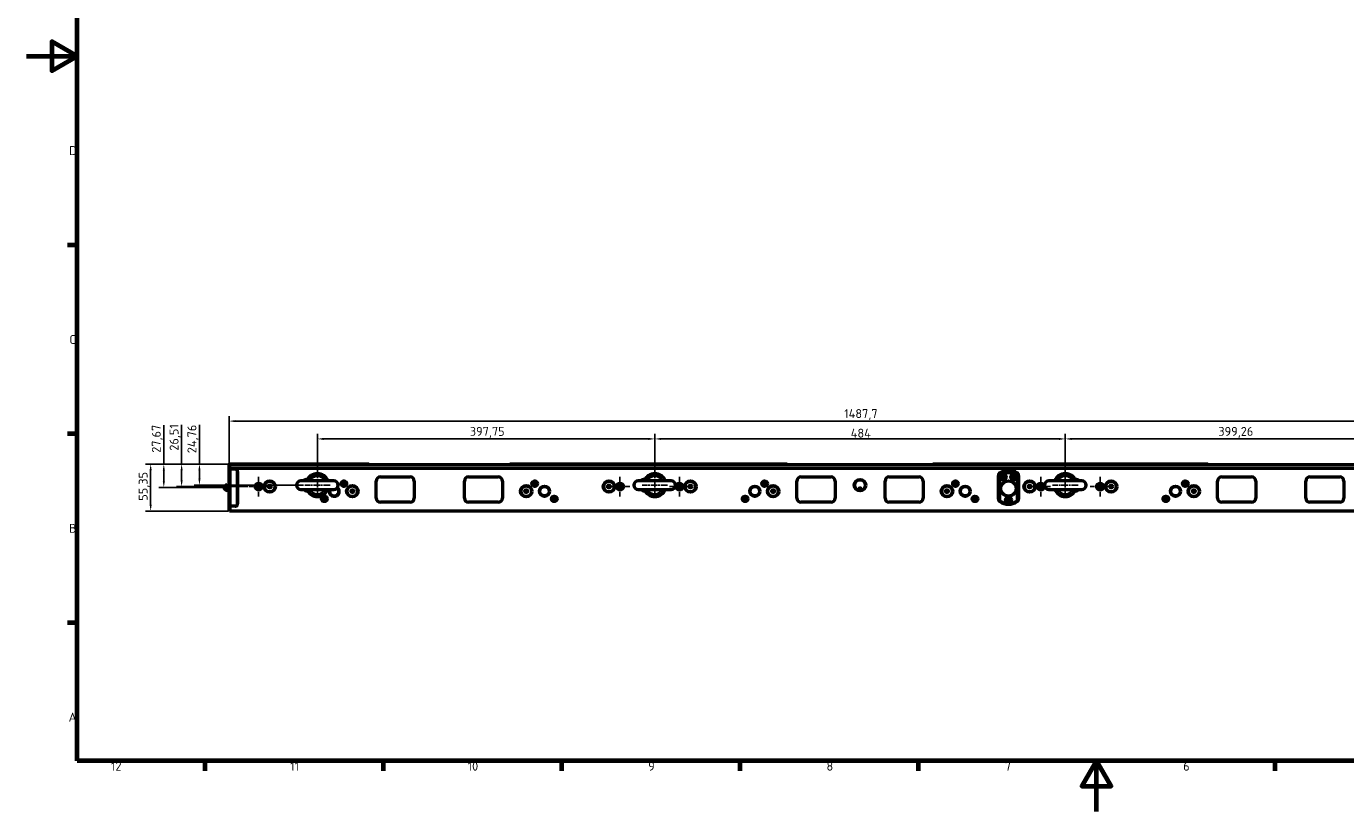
# Model space of a CAD drawing. Header units: millimetres. Extents: x 0 to 8058, y -283 to 1782.
# Tile 1 of 35: x 0 to 1555, y 0 to 926. Entities that reach past the tile are written whole.
import ezdxf

# ---------------------------------------------------------------- set-up
doc = ezdxf.new("R2010")
doc.units = ezdxf.units.MM
doc.header["$LTSCALE"] = 3
doc.linetypes.add('CHAIN', pattern=[0.3543, 0.2362, -0.0295, 0.0591, -0.0295])
doc.layers.get('0').update_dxf_attribs({"lineweight": 25})
for name, color, linetype, lineweight in [('Bemaßung (ISO)', 7, 'Continuous', 25), ('Mittelpunktmarkierung (ISO)', 7, 'Continuous', 25), ('Rahmen (ISO)', 7, 'Continuous', 70), ('Sichtbar (ISO)', 7, 'Continuous', 50), ('Sichtbar schmal (ISO)', 7, 'Continuous', 35)]:
    doc.layers.add(name, color=color, linetype=linetype, lineweight=lineweight)
doc.styles.add('Notiztext (DIN)', font='isocpeur.ttf')
doc.dimstyles.new('Standard (DIN)', dxfattribs={"dimscale": 3, "dimtxt": 3.5, "dimasz": 2.5, "dimexe": 2, "dimexo": 0.5, "dimgap": 0.5, "dimtad": 1, "dimrnd": 1e-08, "dimtxsty": 'Notiztext (DIN)', "dimcen": 0.09, "dimdle": 10, "dimclrd": 256, "dimclre": 256, "dimclrt": 256, "dimadec": 0, "dimazin": 0, "dimtfac": 1, "dimtmove": 0, "dimatfit": 3, "dimfxl": 1, "dimtolj": 1, "dimtzin": 0, "dimlwd": -1, "dimlwe": -1, "dimarcsym": 0})

# ---------------------------------------------------------------- blocks, each defined once
blk = doc.blocks.new('Ränder Vorgaberahmen')
at = {"layer": 'Rahmen (ISO)'}
for p, q in [((20, 222.75), (16.1, 222.75)), ((20, 148.5), (16.1, 148.5)), ((20, 74.25), (16.1, 74.25)), ((70.08, 20), (70.08, 16.1)), ((140.17, 20), (140.17, 16.1)), ((210.25, 20), (210.25, 16.1)), ((280.33, 20), (280.33, 16.1)), ((350.42, 20), (350.42, 16.1)), ((490.58, 20), (490.58, 16.1))]:
    blk.add_line(p, q, dxfattribs=at)
at = {"layer": 'Rahmen (ISO)', "flags": 128}
for points in [[(20, 20), (20, 574), (821, 574), (821, 20), (20, 20)], [(0, 297), (20, 297), (10, 302.77), (10, 291.23), (20, 297)], [(420.5, 0), (420.5, 20), (414.73, 10), (426.27, 10), (420.5, 20)]]:
    blk.add_lwpolyline(points, dxfattribs=at)
at = {"layer": 'Rahmen (ISO)', "char_height": 3.5, "attachment_point": 7, "style": 'Notiztext (DIN)'}
for s, insert in [('D', (16.75, 258.13)), ('C', (16.93, 183.88)), ('B', (16.75, 109.63)), ('A', (16.58, 35.38)), ('12', (33.24, 16.1)), ('10', (173.41, 16.1)), ('9', (244.37, 16.1)), ('8', (314.45, 16.1)), ('6', (454.62, 16.1)), ('11', (103.67, 16.1)), ('7', (384.53, 16.1))]:
    blk.add_mtext(s, dxfattribs=dict(at, insert=insert))
blk = doc.blocks.new('*D24')
at = {"layer": 'Bemaßung (ISO)', "transparency": 16777216}
for p, q in [((239, 405.7), (239, 466.6)), ((246.5, 460.6), (1719.2, 460.6)), ((1726.7, 405.7), (1726.7, 466.6))]:
    blk.add_line(p, q, dxfattribs=at)
for points in [[(246.5, 461.8), (246.5, 459.3), (239, 460.6)], [(1719.2, 461.8), (1719.2, 459.3), (1726.7, 460.6)]]:
    blk.add_solid(points, dxfattribs=at)
at = {"layer": 'Defpoints', "color": 0, "transparency": 16777216}
for p in [(1726.7, 460.6), (239, 404.2), (1726.7, 404.2)]:
    blk.add_point(p, dxfattribs=at)
at = {"layer": 'Bemaßung (ISO)', "transparency": 16777216, "insert": (964.2, 474.7), "char_height": 10.5, "attachment_point": 1, "style": 'Notiztext (DIN)'}
blk.add_mtext('\\A1;1487,7', dxfattribs=at)
blk = doc.blocks.new('*D25')
at = {"layer": 'Bemaßung (ISO)', "transparency": 16777216}
for p, q in [((343.1, 400.1), (343.1, 445.6)), ((350.6, 439.6), (733.4, 439.6)), ((740.9, 400.1), (740.9, 445.6))]:
    blk.add_line(p, q, dxfattribs=at)
for points in [[(350.6, 440.8), (350.6, 438.3), (343.1, 439.6)], [(733.4, 440.8), (733.4, 438.3), (740.9, 439.6)]]:
    blk.add_solid(points, dxfattribs=at)
at = {"layer": 'Defpoints', "color": 0, "transparency": 16777216}
for p in [(740.9, 439.6), (343.1, 398.6), (740.9, 398.6)]:
    blk.add_point(p, dxfattribs=at)
at = {"layer": 'Bemaßung (ISO)', "transparency": 16777216, "insert": (522.8, 453.7), "char_height": 10.5, "attachment_point": 1, "style": 'Notiztext (DIN)'}
blk.add_mtext('\\A1;397,75', dxfattribs=at)
blk = doc.blocks.new('*D26')
at = {"layer": 'Bemaßung (ISO)', "transparency": 16777216}
for p, q in [((1224.9, 391.6), (1224.9, 445.6)), ((1232.4, 439.6), (1616.6, 439.6)), ((1624.1, 391.8), (1624.1, 445.6))]:
    blk.add_line(p, q, dxfattribs=at)
for points in [[(1232.4, 440.8), (1232.4, 438.3), (1224.9, 439.6)], [(1616.6, 440.8), (1616.6, 438.3), (1624.1, 439.6)]]:
    blk.add_solid(points, dxfattribs=at)
at = {"layer": 'Defpoints', "color": 0, "transparency": 16777216}
for p in [(1624.1, 439.6), (1224.9, 390.1), (1624.1, 390.3)]:
    blk.add_point(p, dxfattribs=at)
at = {"layer": 'Bemaßung (ISO)', "transparency": 16777216, "insert": (1405.3, 453.7), "char_height": 10.5, "attachment_point": 1, "style": 'Notiztext (DIN)'}
blk.add_mtext('\\A1;399,26', dxfattribs=at)
blk = doc.blocks.new('*D28')
at = {"layer": 'Bemaßung (ISO)', "transparency": 16777216}
for p, q in [((740.9, 400.1), (740.9, 445.6)), ((748.4, 439.6), (1217.4, 439.6)), ((1224.9, 397.1), (1224.9, 445.6))]:
    blk.add_line(p, q, dxfattribs=at)
for points in [[(748.4, 440.8), (748.4, 438.3), (740.9, 439.6)], [(1217.4, 440.8), (1217.4, 438.3), (1224.9, 439.6)]]:
    blk.add_solid(points, dxfattribs=at)
at = {"layer": 'Defpoints', "color": 0, "transparency": 16777216}
for p in [(1224.9, 439.6), (740.9, 398.6), (1224.9, 395.6)]:
    blk.add_point(p, dxfattribs=at)
at = {"layer": 'Bemaßung (ISO)', "transparency": 16777216, "insert": (971.9, 451.6), "char_height": 10.5, "attachment_point": 1, "style": 'Notiztext (DIN)'}
blk.add_mtext('\\A1;484', dxfattribs=at)
blk = doc.blocks.new('*D39')
at = {"layer": 'Bemaßung (ISO)', "transparency": 16777216}
for p, q in [((162, 409.9), (162, 455.7)), ((238, 409.9), (156, 409.9)), ((162, 389.7), (162, 402.4)), ((232, 382.2), (156, 382.2))]:
    blk.add_line(p, q, dxfattribs=at)
for points in [[(160.8, 402.4), (163.3, 402.4), (162, 409.9)], [(160.8, 389.7), (163.3, 389.7), (162, 382.2)]]:
    blk.add_solid(points, dxfattribs=at)
at = {"layer": 'Defpoints', "color": 0, "transparency": 16777216}
for p in [(239.5, 409.9), (162, 382.2), (233.5, 382.2)]:
    blk.add_point(p, dxfattribs=at)
at = {"layer": 'Bemaßung (ISO)', "transparency": 16777216, "insert": (147.9, 423.2), "char_height": 10.5, "attachment_point": 1, "rotation": 90, "style": 'Notiztext (DIN)'}
blk.add_mtext('\\A1;27,67', dxfattribs=at)
blk = doc.blocks.new('*D40')
at = {"layer": 'Bemaßung (ISO)', "transparency": 16777216}
for p, q in [((183, 409.9), (183, 456.1)), ((238, 409.9), (177, 409.9)), ((183, 390.8), (183, 402.4)), ((260.9, 383.3), (177, 383.3))]:
    blk.add_line(p, q, dxfattribs=at)
for points in [[(181.8, 402.4), (184.3, 402.4), (183, 409.9)], [(181.8, 390.8), (184.3, 390.8), (183, 383.3)]]:
    blk.add_solid(points, dxfattribs=at)
at = {"layer": 'Defpoints', "color": 0, "transparency": 16777216}
for p in [(239.5, 409.9), (183, 383.3), (262.4, 383.3)]:
    blk.add_point(p, dxfattribs=at)
at = {"layer": 'Bemaßung (ISO)', "transparency": 16777216, "insert": (168.9, 425.7), "char_height": 10.5, "attachment_point": 1, "rotation": 90, "style": 'Notiztext (DIN)'}
blk.add_mtext('\\A1;26,51', dxfattribs=at)
blk = doc.blocks.new('*D41')
at = {"layer": 'Bemaßung (ISO)', "transparency": 16777216}
for p, q in [((204, 409.9), (204, 456.2)), ((238, 409.9), (198, 409.9)), ((204, 392.6), (204, 402.4)), ((326.6, 385.1), (198, 385.1))]:
    blk.add_line(p, q, dxfattribs=at)
for points in [[(202.8, 402.4), (205.3, 402.4), (204, 409.9)], [(202.8, 392.6), (205.3, 392.6), (204, 385.1)]]:
    blk.add_solid(points, dxfattribs=at)
at = {"layer": 'Defpoints', "color": 0, "transparency": 16777216}
for p in [(239.5, 409.9), (204, 385.1), (328.1, 385.1)]:
    blk.add_point(p, dxfattribs=at)
at = {"layer": 'Bemaßung (ISO)', "transparency": 16777216, "insert": (189.9, 422.7), "char_height": 10.5, "attachment_point": 1, "rotation": 90, "style": 'Notiztext (DIN)'}
blk.add_mtext('\\A1;24,76', dxfattribs=at)
blk = doc.blocks.new('*D42')
at = {"layer": 'Bemaßung (ISO)', "transparency": 16777216}
for p, q in [((238, 409.9), (140.5, 409.9)), ((146.5, 362), (146.5, 402.4)), ((238, 354.5), (140.5, 354.5))]:
    blk.add_line(p, q, dxfattribs=at)
for points in [[(145.3, 402.4), (147.8, 402.4), (146.5, 409.9)], [(145.3, 362), (147.8, 362), (146.5, 354.5)]]:
    blk.add_solid(points, dxfattribs=at)
at = {"layer": 'Defpoints', "color": 0, "transparency": 16777216}
for p in [(146.5, 409.9), (239.5, 409.9), (239.5, 354.5)]:
    blk.add_point(p, dxfattribs=at)
at = {"layer": 'Bemaßung (ISO)', "transparency": 16777216, "insert": (132.4, 366.7), "char_height": 10.5, "attachment_point": 1, "rotation": 90, "style": 'Notiztext (DIN)'}
blk.add_mtext('\\A1;55,35', dxfattribs=at)

msp = doc.modelspace()

# ---------------------------------------------------------------- linework, layer by layer
at = {"layer": 'Mittelpunktmarkierung (ISO)', "linetype": 'CHAIN', "ltscale": 13.334389}
for p, q in [((343.107, 406.092), (343.107, 370.092)), ((740.857, 406.092), (740.857, 370.092)), ((1224.857, 406.092), (1224.857, 370.092))]:
    msp.add_line(p, q, dxfattribs=at)
at = {"layer": 'Mittelpunktmarkierung (ISO)', "linetype": 'CHAIN', "ltscale": 8.519156}
for p, q in [((273.857, 394.842), (273.857, 371.842)), ((699.857, 394.842), (699.857, 371.842)), ((769.857, 394.842), (769.857, 371.842)), ((1195.857, 394.842), (1195.857, 371.842)), ((1265.857, 394.842), (1265.857, 371.842)), ((285.357, 383.342), (262.357, 383.342)), ((711.357, 383.342), (688.357, 383.342)), ((781.357, 383.342), (758.357, 383.342)), ((1207.357, 383.342), (1184.357, 383.342)), ((1277.357, 383.342), (1254.357, 383.342))]:
    msp.add_line(p, q, dxfattribs=at)
at = {"layer": 'Mittelpunktmarkierung (ISO)', "linetype": 'CHAIN', "ltscale": 11.111974}
for p, q in [((358.107, 385.092), (328.107, 385.092)), ((755.857, 385.092), (725.857, 385.092)), ((1239.857, 385.092), (1209.857, 385.092))]:
    msp.add_line(p, q, dxfattribs=at)
at = {"layer": 'Sichtbar (ISO)'}
for p, q in [((239.007, 409.356), (239.507, 409.856)), ((239.507, 409.595), (239.007, 409.095)), ((239.007, 409.356), (239.007, 409.095)), ((239.007, 409.095), (239.007, 408.514)), ((239.007, 404.182), (239.007, 408.514)), ((239.507, 409.595), (239.507, 409.856)), ((400.857, 409.856), (239.507, 409.856)), ((239.507, 409.595), (1726.207, 409.595)), ((240.507, 405.269), (1725.207, 405.269)), ((399.857, 409.856), (399.857, 409.595)), ((403.857, 409.856), (399.857, 409.856)), ((400.857, 409.856), (400.857, 409.595)), ((403.857, 409.856), (403.857, 409.595)), ((404.117, 409.595), (403.857, 409.856)), ((569.596, 409.595), (569.857, 409.856)), ((569.857, 409.595), (569.857, 409.856)), ((573.857, 409.856), (569.857, 409.856)), ((572.857, 409.595), (572.857, 409.856)), ((896.857, 409.856), (572.857, 409.856)), ((573.857, 409.595), (573.857, 409.856)), ((896.857, 409.856), (896.857, 409.595)), ((897.117, 409.595), (896.857, 409.856)), ((1068.596, 409.595), (1068.857, 409.856)), ((1068.857, 409.595), (1068.857, 409.856)), ((1392.857, 409.856), (1068.857, 409.856)), ((1392.857, 409.856), (1392.857, 409.595)), ((1393.117, 409.595), (1392.857, 409.856)), ((239.007, 404.182), (240.507, 404.182)), ((240.507, 404.182), (239.007, 404.182)), ((239.007, 360.182), (239.007, 404.182)), ((240.507, 404.182), (246.007, 404.182)), ((246.007, 404.182), (240.507, 404.182)), ((249.007, 401.182), (249.007, 363.182)), ((249.007, 363.182), (249.007, 401.182)), ((362.607, 390.092), (323.607, 390.092)), ((331.107, 391.842), (331.415, 391.842)), ((331.141, 391.342), (331.107, 391.342)), ((412.356, 369.842), (412.356, 389.842)), ((417.356, 394.842), (452.357, 394.842)), ((457.357, 389.842), (457.357, 369.842)), ((516.357, 369.842), (516.357, 389.842)), ((521.357, 394.842), (556.357, 394.842)), ((561.357, 389.842), (561.357, 369.842)), ((760.357, 390.092), (721.357, 390.092)), ((728.857, 391.842), (729.165, 391.842)), ((728.891, 391.342), (728.857, 391.342)), ((908.356, 369.842), (908.356, 389.842)), ((913.356, 394.842), (948.357, 394.842)), ((953.357, 389.842), (953.357, 369.842)), ((1012.357, 369.842), (1012.357, 389.842)), ((1017.357, 394.842), (1052.357, 394.842)), ((1057.357, 389.842), (1057.357, 369.842)), ((1146.107, 368.613), (1146.107, 396.571)), ((1146.607, 396.571), (1146.607, 368.613)), ((1147.607, 366.377), (1147.607, 395.844)), ((1168.107, 395.844), (1168.107, 366.377)), ((1169.107, 368.613), (1169.107, 396.571)), ((1169.607, 396.571), (1169.607, 368.613)), ((1244.357, 390.092), (1205.357, 390.092)), ((1236.548, 391.842), (1236.857, 391.842)), ((1236.857, 391.342), (1236.823, 391.342)), ((1404.356, 369.842), (1404.356, 389.842)), ((1409.356, 394.842), (1444.357, 394.842)), ((1449.357, 389.842), (1449.357, 369.842)), ((1508.357, 369.842), (1508.357, 389.842)), ((1513.357, 394.842), (1548.357, 394.842)), ((1553.357, 389.842), (1553.357, 369.842)), ((233.507, 383.366), (233.507, 380.998)), ((235.007, 385.027), (237.007, 386.182)), ((235.007, 385.027), (235.007, 384.927)), ((235.007, 379.437), (235.007, 379.337)), ((235.007, 379.337), (237.007, 378.182)), ((237.007, 378.182), (237.007, 386.182)), ((239.007, 386.182), (237.007, 386.182)), ((239.007, 378.182), (237.007, 378.182)), ((273.107, 385.482), (273.107, 384.526)), ((273.107, 384.526), (273.107, 382.158)), ((273.107, 382.158), (273.107, 381.202)), ((274.607, 384.526), (274.607, 385.482)), ((274.607, 384.526), (274.607, 382.158)), ((274.607, 381.202), (274.607, 382.158)), ((286.657, 384.98), (286.657, 381.704)), ((286.957, 381.695), (286.957, 384.989)), ((323.607, 380.092), (362.607, 380.092)), ((331.107, 378.842), (331.141, 378.842)), ((331.415, 378.342), (331.107, 378.342)), ((375.528, 388.142), (373.185, 388.142)), ((373.234, 388.185), (373.252, 388.185)), ((373.252, 388.185), (373.765, 388.202)), ((373.252, 388.142), (373.252, 388.185)), ((374.004, 388.52), (374.853, 388.52)), ((374.697, 388.558), (374.016, 388.558)), ((375.489, 388.142), (375.489, 388.176)), ((383.657, 379.336), (383.657, 376.348)), ((383.745, 376.31), (383.745, 379.374)), ((384.073, 376.217), (384.073, 379.467)), ((385.357, 376.53), (385.357, 379.154)), ((588.357, 376.53), (588.357, 379.154)), ((589.64, 376.217), (589.64, 379.467)), ((589.968, 379.374), (589.968, 376.31)), ((590.057, 379.336), (590.057, 376.348)), ((600.528, 388.142), (598.185, 388.142)), ((598.86, 388.52), (599.71, 388.52)), ((599.697, 388.558), (599.016, 388.558)), ((599.948, 388.202), (600.461, 388.185)), ((600.461, 388.185), (600.479, 388.185)), ((600.461, 388.185), (600.461, 388.142)), ((699.107, 385.482), (699.107, 384.526)), ((699.107, 384.526), (699.107, 382.158)), ((699.107, 382.158), (699.107, 381.202)), ((700.607, 384.526), (700.607, 385.482)), ((700.607, 384.526), (700.607, 382.158)), ((700.607, 381.202), (700.607, 382.158)), ((721.357, 380.092), (760.357, 380.092)), ((728.857, 378.842), (728.891, 378.842)), ((729.165, 378.342), (728.857, 378.342)), ((769.107, 385.482), (769.107, 384.526)), ((769.107, 384.526), (769.107, 382.158)), ((769.107, 382.158), (769.107, 381.202)), ((770.607, 384.526), (770.607, 385.482)), ((770.607, 384.526), (770.607, 382.158)), ((770.607, 381.202), (770.607, 382.158)), ((871.528, 388.142), (869.185, 388.142)), ((869.234, 388.185), (869.252, 388.185)), ((869.252, 388.185), (869.765, 388.202)), ((869.252, 388.142), (869.252, 388.185)), ((870.004, 388.52), (870.853, 388.52)), ((870.697, 388.558), (870.016, 388.558)), ((871.489, 388.142), (871.489, 388.176)), ((879.657, 379.336), (879.657, 376.348)), ((879.745, 376.31), (879.745, 379.374)), ((880.073, 376.217), (880.073, 379.467)), ((881.357, 376.53), (881.357, 379.154)), ((1084.357, 376.53), (1084.357, 379.154)), ((1085.64, 376.217), (1085.64, 379.467)), ((1085.968, 379.374), (1085.968, 376.31)), ((1086.057, 379.336), (1086.057, 376.348)), ((1096.528, 388.142), (1094.185, 388.142)), ((1094.86, 388.52), (1095.71, 388.52)), ((1095.697, 388.558), (1095.016, 388.558)), ((1095.948, 388.202), (1096.461, 388.185)), ((1096.461, 388.185), (1096.479, 388.185)), ((1096.461, 388.185), (1096.461, 388.142)), ((1195.107, 385.482), (1195.107, 384.526)), ((1195.107, 384.526), (1195.107, 382.158)), ((1195.107, 382.158), (1195.107, 381.202)), ((1196.607, 384.526), (1196.607, 385.482)), ((1196.607, 384.526), (1196.607, 382.158)), ((1196.607, 381.202), (1196.607, 382.158)), ((1205.357, 380.092), (1244.357, 380.092)), ((1236.857, 378.342), (1236.548, 378.342)), ((1236.823, 378.842), (1236.857, 378.842)), ((1265.107, 385.482), (1265.107, 384.526)), ((1265.107, 384.526), (1265.107, 382.158)), ((1265.107, 382.158), (1265.107, 381.202)), ((1266.607, 384.526), (1266.607, 385.482)), ((1266.607, 384.526), (1266.607, 382.158)), ((1266.607, 381.202), (1266.607, 382.158)), ((1367.528, 388.142), (1365.185, 388.142)), ((1365.234, 388.185), (1365.252, 388.185)), ((1365.252, 388.185), (1365.765, 388.202)), ((1365.252, 388.142), (1365.252, 388.185)), ((1366.004, 388.52), (1366.853, 388.52)), ((1366.697, 388.558), (1366.016, 388.558)), ((1367.489, 388.142), (1367.489, 388.176)), ((1375.657, 379.336), (1375.657, 376.348)), ((1375.745, 376.31), (1375.745, 379.374)), ((1376.073, 376.217), (1376.073, 379.467)), ((1377.357, 376.53), (1377.357, 379.154)), ((240.507, 360.182), (239.007, 360.182)), ((239.007, 355.095), (239.007, 360.182)), ((239.007, 360.182), (240.507, 360.182)), ((246.007, 360.182), (240.507, 360.182)), ((246.007, 360.182), (240.507, 360.182)), ((452.357, 364.842), (417.356, 364.842)), ((556.357, 364.842), (521.357, 364.842)), ((948.357, 364.842), (913.356, 364.842)), ((1052.357, 364.842), (1017.357, 364.842)), ((1444.357, 364.842), (1409.356, 364.842)), ((1548.357, 364.842), (1513.357, 364.842)), ((239.007, 355.095), (239.007, 355.008)), ((239.507, 354.595), (239.007, 355.095)), ((239.007, 355.008), (239.507, 354.508)), ((239.507, 354.595), (240.507, 354.595)), ((239.507, 354.508), (239.507, 354.595)), ((269.857, 354.508), (239.507, 354.508)), ((240.507, 354.595), (1725.207, 354.595)), ((269.857, 354.595), (269.857, 354.508)), ((269.944, 354.595), (269.857, 354.508)), ((415.77, 354.595), (415.857, 354.508)), ((415.857, 354.508), (415.857, 354.595)), ((557.857, 354.508), (415.857, 354.508)), ((557.857, 354.595), (557.857, 354.508)), ((557.944, 354.595), (557.857, 354.508)), ((663.77, 354.595), (663.857, 354.508)), ((663.857, 354.508), (663.857, 354.595)), ((709.357, 354.508), (663.857, 354.508)), ((709.357, 354.595), (709.357, 354.508)), ((709.444, 354.595), (709.357, 354.508)), ((760.27, 354.595), (760.357, 354.508)), ((760.357, 354.508), (760.357, 354.595)), ((805.857, 354.508), (760.357, 354.508)), ((805.857, 354.595), (805.857, 354.508)), ((805.944, 354.595), (805.857, 354.508)), ((911.77, 354.595), (911.857, 354.508)), ((911.857, 354.508), (911.857, 354.595)), ((1053.857, 354.508), (911.857, 354.508)), ((1053.857, 354.595), (1053.857, 354.508)), ((1053.944, 354.595), (1053.857, 354.508)), ((1159.77, 354.595), (1159.857, 354.508)), ((1159.857, 354.508), (1159.857, 354.595)), ((1205.357, 354.508), (1159.857, 354.508)), ((1205.357, 354.595), (1205.357, 354.508)), ((1205.444, 354.595), (1205.357, 354.508)), ((1256.27, 354.595), (1256.357, 354.508)), ((1256.357, 354.508), (1256.357, 354.595)), ((1301.857, 354.508), (1256.357, 354.508)), ((1301.857, 354.595), (1301.857, 354.508)), ((1301.944, 354.595), (1301.857, 354.508)), ((1407.77, 354.595), (1407.857, 354.508)), ((1407.857, 354.508), (1407.857, 354.595)), ((1549.857, 354.508), (1407.857, 354.508)), ((1549.857, 354.595), (1549.857, 354.508)), ((1549.944, 354.595), (1549.857, 354.508))]:
    msp.add_line(p, q, dxfattribs=at)
for centre, radius in [((286.857, 383.342), 6.75), ((286.857, 383.342), 6.25), ((374.357, 386.842), 3.25), ((599.357, 386.842), 3.25), ((686.857, 383.342), 6.75), ((686.857, 383.342), 6.25), ((782.857, 383.342), 6.75), ((782.857, 383.342), 6.25), ((870.357, 386.842), 3.25), ((982.857, 385.092), 6.75), ((982.857, 385.092), 6.25), ((1095.357, 386.842), 3.25), ((1151.607, 394.592), 3.4), ((1157.857, 381.092), 9), ((1151.607, 394.592), 1.75), ((1164.107, 394.592), 3.4), ((1164.107, 394.592), 1.75), ((1182.857, 383.342), 6.75), ((1182.857, 383.342), 6.25), ((1278.857, 383.342), 6.75), ((1278.857, 383.342), 6.25), ((1366.357, 386.842), 3.25), ((273.857, 383.342), 4), ((286.857, 383.342), 1.65), ((374.357, 386.842), 1.75), ((384.357, 377.842), 6.75), ((384.357, 377.842), 6.25), ((384.357, 377.842), 1.65), ((589.357, 377.842), 6.75), ((589.357, 377.842), 6.25), ((589.357, 377.842), 1.65), ((599.357, 386.842), 1.75), ((610.857, 377.842), 6), ((610.857, 377.842), 5.5), ((686.857, 383.342), 1.65), ((686.857, 383.342), 1.5), ((699.857, 383.342), 4), ((769.857, 383.342), 4), ((782.857, 383.342), 1.65), ((782.857, 383.342), 1.5), ((858.857, 377.842), 6), ((858.857, 377.842), 5.5), ((870.357, 386.842), 1.75), ((880.357, 377.842), 6.75), ((880.357, 377.842), 6.25), ((880.357, 377.842), 1.65), ((982.857, 380.342), 1.5), ((1085.357, 377.842), 6.75), ((1085.357, 377.842), 6.25), ((1085.357, 377.842), 1.65), ((1095.357, 386.842), 1.75), ((1106.857, 377.842), 6), ((1106.857, 377.842), 5.5), ((1182.857, 383.342), 1.65), ((1182.857, 383.342), 1.5), ((1195.857, 383.342), 4), ((1265.857, 383.342), 4), ((1278.857, 383.342), 1.65), ((1278.857, 383.342), 1.5), ((1354.857, 377.842), 6), ((1354.857, 377.842), 5.5), ((1366.357, 386.842), 1.75), ((1376.357, 377.842), 6.75), ((1376.357, 377.842), 6.25), ((1376.357, 377.842), 1.65), ((351.357, 368.842), 3.25), ((351.357, 368.842), 1.75), ((622.357, 368.842), 3.25), ((622.357, 368.842), 1.75), ((847.357, 368.842), 3.25), ((847.357, 368.842), 1.75), ((1118.357, 368.842), 3.25), ((1118.357, 368.842), 1.75), ((1157.857, 367.592), 3.4), ((1157.857, 367.592), 1.75), ((1343.357, 368.842), 3.25), ((1343.357, 368.842), 1.75)]:
    msp.add_circle(centre, radius, dxfattribs=at)
for centre, radius, start, end in [((246.007, 401.182), 3, 0, 90), ((246.007, 401.182), 3, 0, 90), ((323.607, 385.092), 5, 90, 270), ((331.107, 385.092), 6.75, 90, 132.205446), ((331.107, 385.092), 6.25, 90, 126.869898), ((343.107, 385.092), 13.5, 21.738461, 158.261539), ((362.607, 385.092), 5, 270, 90), ((417.356, 389.842), 5, 90, 180), ((452.357, 389.842), 5, 0, 90), ((521.357, 389.842), 5, 90, 180), ((556.357, 389.842), 5, 0, 90), ((721.357, 385.092), 5, 90, 270), ((728.857, 385.092), 6.75, 90, 132.205446), ((728.857, 385.092), 6.25, 90, 126.869898), ((740.857, 385.092), 13.5, 21.738461, 158.261539), ((760.357, 385.092), 5, 270, 90), ((913.356, 389.842), 5, 90, 180), ((948.357, 389.842), 5, 0, 90), ((1017.357, 389.842), 5, 90, 180), ((1052.357, 389.842), 5, 0, 90), ((1149.607, 396.571), 3.5, 123.985541, 180), ((1149.607, 396.571), 3, 123.985541, 180), ((1148.107, 395.844), 0.5, 126.846303, 180), ((1157.857, 384.333), 18.259, 56.014459, 123.985541), ((1157.857, 382.833), 16.759, 53.153697, 126.846303), ((1157.857, 384.333), 17.759, 56.014459, 123.985541), ((1151.607, 396.092), 1.25, 191.536959, 348.463041), ((1164.107, 396.092), 1.25, 191.536959, 348.463041), ((1166.107, 396.571), 3, 0, 56.014459), ((1167.607, 395.844), 0.5, 0, 53.153697), ((1166.107, 396.571), 3.5, 0, 56.014459), ((1205.357, 385.092), 5, 90, 270), ((1224.857, 385.092), 13.5, 21.738461, 158.261539), ((1236.857, 385.092), 6.75, 47.794554, 90), ((1236.857, 385.092), 6.25, 53.130102, 90), ((1244.357, 385.092), 5, 270, 90), ((1409.356, 389.842), 5, 90, 180), ((1444.357, 389.842), 5, 0, 90), ((1513.357, 389.842), 5, 90, 180), ((1548.357, 389.842), 5, 0, 90), ((273.857, 383.342), 2.845, 74.716656, 105.283344), ((273.857, 383.342), 2.845, 254.716656, 285.283344), ((331.107, 385.092), 6.75, 227.794554, 270), ((331.107, 385.092), 6.25, 233.130102, 270), ((343.107, 385.092), 13.5, 201.738461, 338.261539), ((362.857, 377.842), 6, 157.975687, 48.935776), ((362.857, 377.842), 5.5, 155.85226, 48.466602), ((380.357, 377.842), 2.7, 342.213065, 17.786935), ((380.357, 377.842), 3, 338.160436, 21.839564), ((384.357, 377.842), 1.5, 311.810315, 48.189685), ((589.357, 377.842), 1.5, 131.810315, 228.189685), ((593.357, 377.842), 3, 158.160436, 201.839564), ((593.357, 377.842), 2.7, 162.213065, 197.786935), ((699.857, 383.342), 2.845, 74.716656, 105.283344), ((699.857, 383.342), 2.845, 254.716656, 285.283344), ((728.857, 385.092), 6.75, 227.794554, 270), ((728.857, 385.092), 6.25, 233.130102, 270), ((740.857, 385.092), 13.5, 201.738461, 338.261539), ((769.857, 383.342), 2.845, 74.716656, 105.283344), ((769.857, 383.342), 2.845, 254.716656, 285.283344), ((876.357, 377.842), 2.7, 342.213065, 17.786935), ((876.357, 377.842), 3, 338.160436, 21.839564), ((880.357, 377.842), 1.5, 311.810315, 48.189685), ((1085.357, 377.842), 1.5, 131.810315, 228.189685), ((1089.357, 377.842), 3, 158.160436, 201.839564), ((1089.357, 377.842), 2.7, 162.213065, 197.786935), ((1157.857, 382.592), 11, 158.720034, 201.279966), ((1157.857, 382.592), 11, 338.720034, 21.279966), ((1195.857, 383.342), 2.845, 74.716656, 105.283344), ((1195.857, 383.342), 2.845, 254.716656, 285.283344), ((1224.857, 385.092), 13.5, 201.738461, 338.261539), ((1236.857, 385.092), 6.75, 270, 312.205446), ((1236.857, 385.092), 6.25, 270, 306.869898), ((1265.857, 383.342), 2.845, 74.716656, 105.283344), ((1265.857, 383.342), 2.845, 254.716656, 285.283344), ((1372.357, 377.842), 2.7, 342.213065, 17.786935), ((1372.357, 377.842), 3, 338.160436, 21.839564), ((1376.357, 377.842), 1.5, 311.810315, 48.189685), ((246.007, 363.182), 3, 270, 0), ((246.007, 363.182), 3, 270, 0), ((417.356, 369.842), 5, 180, 270), ((452.357, 369.842), 5, 270, 0), ((521.357, 369.842), 5, 180, 270), ((556.357, 369.842), 5, 270, 0), ((913.356, 369.842), 5, 180, 270), ((948.357, 369.842), 5, 270, 0), ((1017.357, 369.842), 5, 180, 270), ((1052.357, 369.842), 5, 270, 0), ((1149.607, 368.613), 3.5, 180, 236.014459), ((1149.607, 368.613), 3, 180, 236.014459), ((1157.857, 380.851), 18.259, 236.014459, 303.985541), ((1157.857, 380.851), 17.759, 236.014459, 303.985541), ((1157.857, 369.092), 1.25, 191.536959, 348.463041), ((1166.107, 368.613), 3, 303.985541, 0), ((1166.107, 368.613), 3.5, 303.985541, 0), ((1409.356, 369.842), 5, 180, 270), ((1444.357, 369.842), 5, 270, 0), ((1513.357, 369.842), 5, 180, 270), ((1548.357, 369.842), 5, 270, 0)]:
    msp.add_arc(centre, radius, start, end, dxfattribs=at)
for centre, major_axis, ratio, start_param, end_param in [((240.507, 408.514), (0, -3.245), 0.46224605, 4.71238898, 6.28318531), ((373.765, 387.702), (-0.459, -0.24), 0.95730396, 3.71588526, 4.24801357), ((374.003, 388.02), (-0.3, -0.4), 0.99904878, 2.46052097, 3.78455171), ((599.71, 388.02), (-0.3, 0.4), 0.99904878, 5.64022625, 6.96425699), ((599.948, 387.702), (0.459, -0.24), 0.95730396, 2.03517174, 2.56730005), ((869.765, 387.702), (-0.459, -0.24), 0.95730396, 3.71588526, 4.24801357), ((870.003, 388.02), (-0.3, -0.4), 0.99904878, 2.46052097, 3.78455171), ((1095.71, 388.02), (-0.3, 0.4), 0.99904878, 5.64022625, 6.96425699), ((1095.948, 387.702), (0.459, -0.24), 0.95730396, 2.03517174, 2.56730005), ((1365.765, 387.702), (-0.459, -0.24), 0.95730396, 3.71588526, 4.24801357), ((1366.003, 388.02), (-0.3, -0.4), 0.99904878, 2.46052097, 3.78455171)]:
    msp.add_ellipse(centre, major_axis=major_axis, ratio=ratio, start_param=start_param, end_param=end_param, dxfattribs=at)
for points, knots in [([(233.507, 383.366), (233.507, 383.512), (233.536, 383.685), (233.638, 383.942), (233.722, 384.073), (233.867, 384.223), (233.935, 384.277), (234.007, 384.322)], [0.656232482, 0.656232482, 0.656232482, 0.656232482, 0.700021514, 0.700021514, 0.739058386, 0.739058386, 0.762440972, 0.762440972, 0.762440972, 0.762440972]), ([(234.007, 380.042), (233.935, 380.087), (233.867, 380.141), (233.722, 380.291), (233.638, 380.422), (233.536, 380.679), (233.507, 380.852), (233.507, 380.998)], [0.320489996, 0.320489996, 0.320489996, 0.320489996, 0.343872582, 0.343872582, 0.382909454, 0.382909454, 0.426698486, 0.426698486, 0.426698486, 0.426698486])]:
    msp.add_open_spline(points, degree=3, knots=knots, dxfattribs=at)
for points, weights in [([(235.007, 384.927), (234.445, 384.59), (234.007, 384.322)], [1.09655479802, 1.10582889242, 1.09960415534]), ([(234.007, 380.042), (234.445, 379.774), (235.007, 379.437)], [1.09960415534, 1.10582889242, 1.09655479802]), ([(273.107, 386.087), (273.107, 385.75), (273.107, 385.482)], [1.09655479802, 1.10582889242, 1.09960415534]), ([(273.107, 381.202), (273.107, 380.934), (273.107, 380.597)], [1.09960415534, 1.10582889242, 1.09655479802]), ([(274.607, 386.087), (274.607, 385.75), (274.607, 385.482)], [1.09655479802, 1.10582889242, 1.09960415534]), ([(274.607, 381.202), (274.607, 380.934), (274.607, 380.597)], [1.09960415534, 1.10582889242, 1.09655479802]), ([(699.107, 386.087), (699.107, 385.75), (699.107, 385.482)], [1.09655479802, 1.10582889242, 1.09960415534]), ([(699.107, 381.202), (699.107, 380.934), (699.107, 380.597)], [1.09960415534, 1.10582889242, 1.09655479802]), ([(700.607, 386.087), (700.607, 385.75), (700.607, 385.482)], [1.09655479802, 1.10582889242, 1.09960415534]), ([(700.607, 381.202), (700.607, 380.934), (700.607, 380.597)], [1.09960415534, 1.10582889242, 1.09655479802]), ([(769.107, 386.087), (769.107, 385.75), (769.107, 385.482)], [1.09655479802, 1.10582889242, 1.09960415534]), ([(769.107, 381.202), (769.107, 380.934), (769.107, 380.597)], [1.09960415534, 1.10582889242, 1.09655479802]), ([(770.607, 386.087), (770.607, 385.75), (770.607, 385.482)], [1.09655479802, 1.10582889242, 1.09960415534]), ([(770.607, 381.202), (770.607, 380.934), (770.607, 380.597)], [1.09960415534, 1.10582889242, 1.09655479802]), ([(1195.107, 386.087), (1195.107, 385.75), (1195.107, 385.482)], [1.09655479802, 1.10582889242, 1.09960415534]), ([(1195.107, 381.202), (1195.107, 380.934), (1195.107, 380.597)], [1.09960415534, 1.10582889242, 1.09655479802]), ([(1196.607, 386.087), (1196.607, 385.75), (1196.607, 385.482)], [1.09655479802, 1.10582889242, 1.09960415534]), ([(1196.607, 381.202), (1196.607, 380.934), (1196.607, 380.597)], [1.09960415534, 1.10582889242, 1.09655479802]), ([(1265.107, 386.087), (1265.107, 385.75), (1265.107, 385.482)], [1.09655479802, 1.10582889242, 1.09960415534]), ([(1265.107, 381.202), (1265.107, 380.934), (1265.107, 380.597)], [1.09960415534, 1.10582889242, 1.09655479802]), ([(1266.607, 386.087), (1266.607, 385.75), (1266.607, 385.482)], [1.09655479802, 1.10582889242, 1.09960415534]), ([(1266.607, 381.202), (1266.607, 380.934), (1266.607, 380.597)], [1.09960415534, 1.10582889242, 1.09655479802])]:
    msp.add_rational_spline(points, weights, degree=2, dxfattribs=at)
at = {"layer": 'Sichtbar schmal (ISO)'}
for p, q in [((240.507, 405.269), (240.507, 404.182)), ((240.507, 404.182), (240.507, 360.182)), ((331.107, 391.342), (331.107, 391.842)), ((728.857, 391.342), (728.857, 391.842)), ((1146.107, 396.571), (1146.607, 396.571)), ((1147.65, 399.473), (1147.93, 399.058)), ((1152.787, 395.682), (1150.426, 395.682)), ((1165.287, 395.682), (1162.926, 395.682)), ((1168.063, 399.473), (1167.784, 399.058)), ((1169.107, 396.571), (1169.607, 396.571)), ((1236.857, 391.342), (1236.857, 391.842)), ((234.007, 380.042), (234.007, 384.322)), ((331.107, 378.842), (331.107, 378.342)), ((373.765, 388.202), (374.004, 388.52)), ((599.71, 388.52), (599.948, 388.202)), ((728.857, 378.842), (728.857, 378.342)), ((869.765, 388.202), (870.004, 388.52)), ((1095.71, 388.52), (1095.948, 388.202)), ((1236.857, 378.842), (1236.857, 378.342)), ((1365.765, 388.202), (1366.004, 388.52)), ((240.507, 360.182), (240.507, 354.595)), ((1146.107, 368.613), (1146.607, 368.613)), ((1147.93, 366.126), (1147.65, 365.711)), ((1167.784, 366.126), (1168.063, 365.711)), ((1169.107, 368.613), (1169.607, 368.613))]:
    msp.add_line(p, q, dxfattribs=at)
for centre, radius, start, end in [((343.107, 385.092), 10.5, 28.43689, 151.56311), ((740.857, 385.092), 10.5, 28.43689, 151.56311), ((1224.857, 385.092), 10.5, 28.43689, 151.56311), ((273.857, 383.342), 2.268, 109.310979, 250.689021), ((273.857, 383.342), 1.402, 122.342498, 237.657502), ((273.857, 383.342), 2.268, 289.310979, 70.689021), ((273.857, 383.342), 1.402, 302.342498, 57.657502), ((343.107, 385.092), 10.5, 208.43689, 331.56311), ((699.857, 383.342), 2.268, 109.310979, 250.689021), ((699.857, 383.342), 1.402, 122.342498, 237.657502), ((699.857, 383.342), 2.268, 289.310979, 70.689021), ((699.857, 383.342), 1.402, 302.342498, 57.657502), ((740.857, 385.092), 10.5, 208.43689, 331.56311), ((769.857, 383.342), 2.268, 109.310979, 250.689021), ((769.857, 383.342), 1.402, 122.342498, 237.657502), ((769.857, 383.342), 2.268, 289.310979, 70.689021), ((769.857, 383.342), 1.402, 302.342498, 57.657502), ((1195.857, 383.342), 2.268, 109.310979, 250.689021), ((1195.857, 383.342), 1.402, 122.342498, 237.657502), ((1195.857, 383.342), 2.268, 289.310979, 70.689021), ((1195.857, 383.342), 1.402, 302.342498, 57.657502), ((1224.857, 385.092), 10.5, 208.43689, 331.56311), ((1265.857, 383.342), 2.268, 109.310979, 250.689021), ((1265.857, 383.342), 1.402, 122.342498, 237.657502), ((1265.857, 383.342), 2.268, 289.310979, 70.689021), ((1265.857, 383.342), 1.402, 302.342498, 57.657502)]:
    msp.add_arc(centre, radius, start, end, dxfattribs=at)

# ---------------------------------------------------------------- block references
at = {"xscale": 3, "yscale": 3, "zscale": 3}
msp.add_blockref('Ränder Vorgaberahmen', (0, 0), dxfattribs=at)

# ---------------------------------------------------------------- dimensions: what is measured, and where the dimension line sits
at = {"layer": 'Bemaßung (ISO)'}
dim = msp.add_linear_dim(base=(1726.707, 460.595), p1=(239.007, 404.182), p2=(1726.707, 404.182), dimstyle='Standard (DIN)', override={"dimgap": 0.5, "dimdec": 2, "dimtol": 0, "dimlim": 0, "dimtp": 0, "dimtm": 0, "dimtdec": 2, "dimtofl": 0, "dimatfit": 1}, dxfattribs=at)
dim.commit()
dim.dimension.update_dxf_attribs({"geometry": '*D24', "text_midpoint": (982.827, 460.595), "dimtype": 160})
for base, p1, p2, angle, override, picture, middle in [((162.007, 382.182), (239.507, 409.856), (233.507, 382.182), 90, {"dimgap": 0.5, "dimdec": 2, "dimtol": 0, "dimlim": 0, "dimtp": 0, "dimtm": 0, "dimtdec": 2, "dimtofl": 0, "dimatfit": 2}, '*D39', (162.007, 438.687)), ((183.007, 383.342), (239.507, 409.856), (262.357, 383.342), 90, {"dimgap": 0.5, "dimdec": 2, "dimtol": 0, "dimlim": 0, "dimtp": 0, "dimtm": 0, "dimtdec": 2, "dimtofl": 0, "dimatfit": 2}, '*D40', (183.007, 440.133)), ((204.007, 385.092), (239.507, 409.856), (328.107, 385.092), 90, {"dimgap": 0.5, "dimdec": 2, "dimtol": 0, "dimlim": 0, "dimtp": 0, "dimtm": 0, "dimtdec": 2, "dimtofl": 0, "dimatfit": 2}, '*D41', (204.007, 438.687)), ((740.857, 439.595), (343.107, 398.592), (740.857, 398.592), 180, {"dimgap": 0.5, "dimdec": 2, "dimtol": 0, "dimlim": 0, "dimtp": 0, "dimtm": 0, "dimtdec": 2, "dimtofl": 0, "dimatfit": 1}, '*D25', (541.952, 439.595)), ((1224.857, 439.595), (740.857, 398.592), (1224.857, 395.592), 180, {"dimgap": 0.5, "dimdec": 2, "dimtol": 0, "dimlim": 0, "dimtp": 0, "dimtm": 0, "dimtdec": 2, "dimtofl": 0, "dimatfit": 1}, '*D28', (982.887, 439.595)), ((1624.1118, 439.5954), (1224.8566, 390.092), (1624.1118, 390.342), 180, {"dimgap": 0.5, "dimdec": 2, "dimtol": 0, "dimlim": 0, "dimtp": 0, "dimtm": 0, "dimtdec": 2, "dimtofl": 0, "dimatfit": 1}, '*D26', (1424.4542, 439.5954)), ((146.507, 409.856), (239.507, 354.508), (239.507, 409.856), 90, {"dimgap": 0.5, "dimdec": 2, "dimtol": 0, "dimlim": 0, "dimtp": 0, "dimtm": 0, "dimtdec": 2, "dimtofl": 0, "dimatfit": 1}, '*D42', (146.507, 382.182))]:
    dim = msp.add_linear_dim(base=base, p1=p1, p2=p2, angle=angle, dimstyle='Standard (DIN)', override=override, dxfattribs=at)
    dim.commit()
    dim.dimension.update_dxf_attribs({"geometry": picture, "text_midpoint": middle, "dimtype": 160})

doc.saveas('drawing.dxf')
